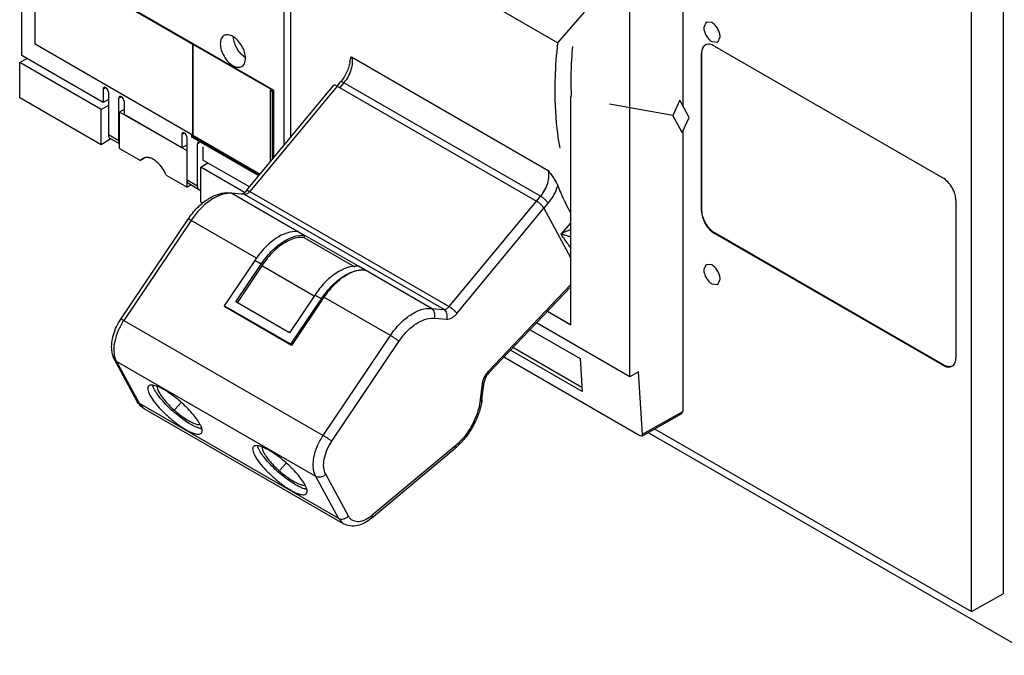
# Model space of a CAD drawing. Header units: millimetres. Extents: x 39 to 278, y 34 to 408.
# Tile 1 of 5: x 39 to 171, y 54 to 139. Entities that reach past the tile are written whole.
import ezdxf

# ---------------------------------------------------------------- set-up
doc = ezdxf.new("R2010")
doc.units = ezdxf.units.MM
doc.header["$LTSCALE"] = 28.735531
doc.layers.get('0').update_dxf_attribs({"linetype": 'CONTINUOUS'})
doc.layers.add('INTFCLR_48331', color=7, linetype='CONTINUOUS')

msp = doc.modelspace()

# ---------------------------------------------------------------- linework, layer by layer
at = {"color": 7, "linetype": 'Continuous'}
for p, q in [((171.22, 221.2), (171.22, 61.99)), ((166.94, 59.6), (166.94, 218.72)), ((75.16, 200.24), (75.16, 123.48)), ((38.96, 134.56), (38.96, 182.65)), ((128.05, 177.87), (128.05, 127.78)), ((120.92, 91.26), (120.92, 173.82)), ((74.32, 122.46), (74.32, 162.24)), ((40.78, 136.1), (40.78, 148.35)), ((40.78, 148.35), (61.99, 136.1)), ((72.9, 129.91), (40.87, 148.4)), ((103.03, 140.98), (111.22, 136.26)), ((111.22, 136.26), (114.81, 140.4)), ((131.19, 139.07), (130.87, 138.36)), ((131.98, 139), (131.19, 139.07)), ((132.76, 136.36), (133.08, 137.08)), ((61.99, 123.85), (40.78, 136.1)), ((61.99, 136.1), (61.99, 123.85)), ((61.99, 136.1), (62, 136.1)), ((62, 136.1), (72.61, 129.98)), ((62, 136.1), (62, 123.85)), ((131.98, 136.44), (132.76, 136.36)), ((132.33, 135.85), (163.09, 118.09)), ((38.68, 133.61), (39.65, 134.16)), ((49.92, 128.23), (38.96, 134.56)), ((83.39, 134.38), (109.91, 119.07)), ((130.63, 134.87), (130.56, 134.82)), ((130.56, 113.63), (130.56, 134.82)), ((130.63, 113.67), (130.63, 134.87)), ((49.64, 127.28), (38.68, 133.61)), ((38.68, 128.87), (38.68, 133.61)), ((50.27, 130.23), (49.92, 130.03)), ((69.26, 116.35), (81.01, 130.55)), ((81.46, 130.45), (69.69, 116.24)), ((81.46, 130.45), (81.93, 131.01)), ((81.46, 130.45), (108.33, 114.94)), ((82.36, 130.9), (81.82, 130.25)), ((108.88, 115.59), (82.36, 130.9)), ((49.64, 122.54), (38.68, 128.87)), ((49.92, 130.03), (49.92, 128.23)), ((50.63, 129.62), (50.63, 123.94)), ((52.39, 129), (52.04, 128.8)), ((52.04, 123.13), (52.04, 128.8)), ((72.48, 129.91), (72.61, 129.98)), ((72.48, 129.91), (72.69, 129.78)), ((72.48, 120.24), (72.48, 129.91)), ((72.69, 129.78), (72.9, 129.91)), ((72.69, 129.78), (72.69, 120.5)), ((72.9, 129.91), (72.9, 120.75)), ((112.93, 129.03), (112.93, 98.25)), ((50.63, 127.85), (49.64, 127.28)), ((50.63, 128.64), (49.92, 128.23)), ((52.75, 128.39), (52.75, 126.6)), ((126.69, 126.5), (118.15, 128.02)), ((127.64, 128.53), (126.69, 126.5)), ((128.91, 126.2), (127.64, 128.53)), ((49.64, 122.54), (49.64, 127.28)), ((61.24, 121.7), (52.15, 126.95)), ((52.15, 122.04), (52.15, 126.95)), ((60.53, 122.11), (52.75, 126.6)), ((127.95, 124.17), (126.69, 126.5)), ((127.95, 124.17), (128.91, 126.2)), ((50.63, 123.94), (52.04, 123.13)), ((60.88, 124.1), (60.53, 123.9)), ((60.53, 123.9), (60.53, 122.11)), ((61.24, 116.8), (61.24, 123.5)), ((61.87, 123.78), (62, 123.85)), ((61.87, 123.78), (71.03, 118.49)), ((61.87, 123.54), (61.87, 123.78)), ((70.89, 118.33), (61.87, 123.54)), ((62, 123.85), (71.11, 118.59)), ((128.05, 124.38), (128.05, 86.59)), ((50.98, 123.32), (49.64, 122.54)), ((52.15, 122.64), (50.89, 123.37)), ((61.24, 122.52), (60.53, 122.11)), ((63, 122.88), (62.65, 122.68)), ((62.65, 117), (62.65, 122.68)), ((63.36, 122.27), (63.36, 120.47)), ((52.15, 122.04), (54.96, 120.42)), ((55.5, 120.74), (54.96, 120.42)), ((55.27, 120.7), (54.96, 120.42)), ((63.08, 119.52), (64.04, 120.08)), ((68.99, 116.11), (63.08, 119.52)), ((63.08, 114.79), (63.08, 119.52)), ((69.66, 116.84), (63.36, 120.47)), ((58.43, 118.42), (61.24, 116.8)), ((61.24, 117.82), (62.65, 117)), ((61.76, 117.1), (61.24, 116.8)), ((62.91, 116.43), (61.5, 117.25)), ((67.02, 116.07), (67.29, 115.99)), ((67.02, 116.07), (68.73, 115.93)), ((67.29, 115.99), (77.12, 110.31)), ((69, 115.84), (67.29, 115.99)), ((69, 115.84), (68.73, 115.93)), ((95.87, 100.33), (69, 115.84)), ((69.69, 116.24), (96.56, 100.72)), ((108.33, 114.94), (108.88, 115.59)), ((63.33, 114.64), (63.08, 114.79)), ((96.56, 100.72), (108.33, 114.94)), ((109.35, 113.97), (109.92, 114.65)), ((164.86, 115.03), (164.86, 93.83)), ((97.61, 99.79), (109.34, 113.97)), ((109.34, 113.97), (112.93, 107.34)), ((130.56, 113.63), (130.63, 113.67)), ((52.32, 99.03), (61.38, 112.5)), ((61.77, 112.33), (52.71, 98.86)), ((70.6, 107.23), (61.77, 112.33)), ((112.93, 111.98), (111.61, 110.5)), ((77.12, 110.31), (76.99, 110.03)), ((84.34, 106.15), (77.12, 110.31)), ((132.4, 110.61), (132.33, 110.57)), ((163.09, 92.81), (132.33, 110.57)), ((163.16, 92.85), (132.4, 110.61)), ((76.99, 110.03), (83.86, 106.06)), ((70.36, 106.94), (66.26, 100.83)), ((67.82, 101.34), (71.24, 106.43)), ((71.32, 106.21), (67.97, 101.23)), ((71.24, 106.43), (70.36, 106.94)), ((78.38, 102.13), (71.32, 106.21)), ((131.19, 106.41), (130.87, 105.7)), ((131.98, 106.34), (131.19, 106.41)), ((94.16, 100.47), (84.34, 106.15)), ((112.93, 103.65), (101.86, 92.01)), ((131.98, 103.78), (132.76, 103.7)), ((132.76, 103.7), (133.08, 104.42)), ((78.46, 102.27), (75.03, 97.17)), ((79.34, 101.76), (78.46, 102.27)), ((101.87, 91.73), (112.93, 103.35)), ((75.03, 97.17), (67.82, 101.34)), ((75.24, 95.65), (79.34, 101.76)), ((79.69, 101.98), (75.32, 95.48)), ((88.64, 96.81), (79.69, 101.98)), ((75.24, 95.65), (66.26, 100.83)), ((66.26, 100.83), (66.34, 100.66)), ((75.32, 95.48), (66.34, 100.66)), ((94.16, 100.47), (95.87, 100.33)), ((112.93, 98.25), (109.8, 100.06)), ((109.82, 100.09), (112.97, 98.27)), ((52.71, 98.86), (79.58, 83.34)), ((94.52, 99.15), (96.23, 99.01)), ((120.92, 91.26), (108.34, 98.52)), ((107.46, 97.6), (114.2, 93.71)), ((75.32, 95.48), (75.24, 95.65)), ((79.58, 83.34), (88.64, 96.81)), ((80.73, 82.55), (89.78, 96.02)), ((114.48, 89.25), (104.82, 94.83)), ((114.45, 89.81), (105.16, 95.18)), ((51.71, 93.32), (51.47, 93.56)), ((54.52, 87.92), (51.47, 93.56)), ((78.58, 77.8), (51.71, 93.32)), ((51.71, 93.32), (54.76, 87.68)), ((122.25, 83.29), (103.92, 93.88)), ((114.2, 93.71), (114.48, 89.25)), ((122.07, 91.9), (120.92, 91.26)), ((122.6, 83.5), (122.07, 91.9)), ((163.09, 92.81), (163.16, 92.85)), ((101, 90.26), (100.7, 87.89)), ((100.98, 88.17), (101.28, 90.54)), ((54.52, 87.92), (54.76, 87.68)), ((54.76, 87.68), (81.63, 72.17)), ((54.76, 87.68), (55.45, 86.95)), ((82.32, 71.44), (55.45, 86.95)), ((122.51, 83.26), (127.92, 86.31)), ((122.6, 83.5), (128.05, 86.59)), ((127.92, 86.31), (128.05, 86.59)), ((175.38, 53.7), (123.35, 83.74)), ((124.25, 84.25), (166.94, 59.6)), ((122.51, 83.26), (122.25, 83.29)), ((122.6, 83.5), (122.51, 83.26)), ((86.09, 72.17), (97.37, 81.63)), ((97.44, 81.99), (86.15, 72.53)), ((81.63, 72.17), (78.58, 77.8)), ((82.98, 72.48), (79.92, 78.11)), ((82.32, 71.44), (81.63, 72.17)), ((166.94, 59.6), (171.22, 61.99))]:
    msp.add_line(p, q, dxfattribs=at)
for centre, radius, start, end in [((69.85, 137.17), 2.37, 180.8196, 182.3029), ((70.37, 136.28), 2.37, 237.6969, 239.1796), ((226.65, -175.46), 349.14, 119.8721, 119.9859), ((67.05, 113.07), 2.93, 85.2883, 89.6579), ((104.09, 89.89), 3.08, 136.4544, 140.4093), ((100.75, 88.2), 0.235, 341.0632, 352.7902), ((97.25, 81.78), 0.192, 309.941, 319.7972), ((83.05, 76.23), 4.83, 307.0839, 309.9802)]:
    msp.add_arc(centre, radius, start, end, dxfattribs=at)
for centre, start_param, end_param in [((81.76, 129.89), 2.215324, 3.151015), ((108.64, 114.38), 0.644527, 2.215324)]:
    msp.add_ellipse(centre, major_axis=(0.748, -0.664), ratio=0.273064, start_param=start_param, end_param=end_param, dxfattribs=at)
for points, knots in [([(130.87, 138.36), (130.87, 138.17), (130.94, 137.79), (131.17, 137.25), (131.52, 136.78), (131.82, 136.53), (131.98, 136.44)], [0, 0, 0, 0, 0.237244, 0.500001, 0.762757, 1, 1, 1, 1]), ([(133.08, 137.08), (133.08, 137.26), (133.02, 137.64), (132.78, 138.18), (132.43, 138.65), (132.13, 138.9), (131.98, 139)], [0, 0, 0, 0, 0.237244, 0.500001, 0.762757, 1, 1, 1, 1]), ([(66.22, 137.25), (66.14, 137.2), (65.99, 137.08), (65.83, 136.82), (65.74, 136.5), (65.72, 136.27), (65.72, 136.15)], [0, 0, 0, 0, 0.217774, 0.45093, 0.710224, 1, 1, 1, 1]), ([(67.42, 137.13), (67.31, 137.19), (67.1, 137.29), (66.78, 137.37), (66.48, 137.36), (66.3, 137.3), (66.22, 137.25)], [0, 0, 0, 0, 0.289775, 0.549069, 0.782225, 1, 1, 1, 1]), ([(69.11, 134.19), (69.11, 134.47), (69.01, 135.06), (68.65, 135.88), (68.11, 136.61), (67.66, 136.99), (67.42, 137.13)], [0, 0, 0, 0, 0.237229, 0.500001, 0.762772, 1, 1, 1, 1]), ([(69.1, 134.28), (68.88, 134.42), (68.46, 134.79), (67.96, 135.48), (67.61, 136.26), (67.5, 136.81), (67.49, 137.08)], [0, 0, 0, 0, 0.238723, 0.5, 0.761277, 1, 1, 1, 1]), ([(65.72, 136.15), (65.72, 135.87), (65.82, 135.29), (66.19, 134.46), (66.72, 133.73), (67.18, 133.35), (67.42, 133.21)], [0, 0, 0, 0, 0.237229, 0.500001, 0.762772, 1, 1, 1, 1]), ([(110.85, 130.05), (110.85, 130.56), (110.89, 132.63), (111.04, 134.7), (111.22, 136.26)], [0, 0, 0, 0, 0.244212, 1, 1, 1, 1]), ([(113.18, 135.78), (113.13, 135.21), (112.96, 132.96), (112.94, 130.7), (113.01, 129.03)], [0, 0, 0, 0, 0.257138, 1, 1, 1, 1]), ([(131.08, 135.97), (131, 135.92), (130.84, 135.79), (130.68, 135.52), (130.58, 135.19), (130.56, 134.95), (130.56, 134.82)], [0, 0, 0, 0, 0.217745, 0.450883, 0.71046, 1, 1, 1, 1]), ([(130.63, 134.87), (130.63, 135.06), (130.67, 135.43), (130.85, 135.75), (130.97, 135.87)], [0, 0, 0, 0, 0.543742, 1, 1, 1, 1]), ([(132.33, 135.85), (132.22, 135.91), (132, 136.01), (131.67, 136.09), (131.35, 136.09), (131.16, 136.02), (131.08, 135.97)], [0, 0, 0, 0, 0.289539, 0.549116, 0.782254, 1, 1, 1, 1]), ([(68.62, 133.09), (68.7, 133.14), (68.84, 133.26), (69, 133.52), (69.1, 133.84), (69.11, 134.07), (69.11, 134.19)], [0, 0, 0, 0, 0.217774, 0.45093, 0.710224, 1, 1, 1, 1]), ([(83.18, 133.77), (83.19, 133.88), (83.25, 134.09), (83.35, 134.29), (83.39, 134.38)], [0, 0, 0, 0, 0.512166, 1, 1, 1, 1]), ([(83.39, 134.38), (83.47, 134.13), (83.53, 133.55), (83.42, 132.98), (83.33, 132.68)], [0, 0, 0, 0, 0.459087, 1, 1, 1, 1]), ([(67.42, 133.21), (67.52, 133.15), (67.73, 133.05), (68.05, 132.97), (68.36, 132.98), (68.54, 133.05), (68.62, 133.09)], [0, 0, 0, 0, 0.289775, 0.549069, 0.782225, 1, 1, 1, 1]), ([(83.18, 133.77), (83.15, 133.53), (83.05, 133.05), (82.69, 132.09), (82.27, 131.41), (81.93, 131.01)], [0, 0, 0, 0, 0.228855, 0.480943, 1, 1, 1, 1]), ([(83.33, 132.68), (83.23, 132.36), (82.97, 131.73), (82.58, 131.16), (82.36, 130.9)], [0, 0, 0, 0, 0.497211, 1, 1, 1, 1]), ([(50.03, 130.26), (49.99, 130.24), (49.93, 130.16), (49.92, 130.08), (49.92, 130.03)], [0, 0, 0, 0, 0.44917, 1, 1, 1, 1]), ([(50.63, 129.62), (50.63, 129.71), (50.58, 129.89), (50.45, 130.09), (50.32, 130.21), (50.22, 130.27), (50.11, 130.29), (50.05, 130.27), (50.03, 130.26)], [0, 0, 0, 0, 0.269904, 0.561308, 0.69545, 0.813135, 0.912853, 1, 1, 1, 1]), ([(82.36, 130.9), (82.31, 130.92), (82.22, 130.97), (82.1, 131.02), (82, 131.04), (81.94, 131.02), (81.93, 131.01)], [0, 0, 0, 0, 0.371906, 0.664031, 0.868167, 1, 1, 1, 1]), ([(111.5, 122.09), (111.38, 122.73), (110.99, 125.36), (110.84, 128.03), (110.85, 130.05)], [0, 0, 0, 0, 0.240634, 1, 1, 1, 1]), ([(52.15, 129.03), (52.11, 129.01), (52.06, 128.94), (52.04, 128.85), (52.04, 128.8)], [0, 0, 0, 0, 0.44917, 1, 1, 1, 1]), ([(52.75, 128.39), (52.75, 128.48), (52.7, 128.67), (52.58, 128.87), (52.44, 128.99), (52.34, 129.04), (52.24, 129.06), (52.17, 129.05), (52.15, 129.03)], [0, 0, 0, 0, 0.269904, 0.561308, 0.69545, 0.813135, 0.912853, 1, 1, 1, 1]), ([(50.63, 123.94), (50.63, 123.88), (50.64, 123.76), (50.69, 123.6), (50.77, 123.46), (50.85, 123.4), (50.89, 123.37)], [0, 0, 0, 0, 0.289642, 0.549112, 0.782236, 1, 1, 1, 1]), ([(60.63, 124.13), (60.6, 124.11), (60.54, 124.04), (60.53, 123.95), (60.53, 123.9)], [0, 0, 0, 0, 0.44917, 1, 1, 1, 1]), ([(61.24, 123.5), (61.24, 123.58), (61.19, 123.77), (61.06, 123.97), (60.93, 124.09), (60.82, 124.14), (60.72, 124.16), (60.66, 124.15), (60.63, 124.13)], [0, 0, 0, 0, 0.269904, 0.561308, 0.69545, 0.813135, 0.912853, 1, 1, 1, 1]), ([(52.13, 122.74), (52.12, 122.77), (52.06, 122.89), (52.04, 123.03), (52.04, 123.13)], [0, 0, 0, 0, 0.227828, 1, 1, 1, 1]), ([(62.75, 122.91), (62.72, 122.89), (62.66, 122.82), (62.65, 122.73), (62.65, 122.68)], [0, 0, 0, 0, 0.44917, 1, 1, 1, 1]), ([(58.43, 118.42), (58.27, 118.82), (57.86, 119.55), (57.15, 120.29), (56.51, 120.68), (56.06, 120.83), (55.63, 120.85), (55.37, 120.77), (55.27, 120.7)], [0, 0, 0, 0, 0.299901, 0.581732, 0.705698, 0.815283, 0.911703, 1, 1, 1, 1]), ([(108.88, 115.59), (109.1, 115.85), (109.49, 116.42), (109.87, 117.34), (110.04, 118.24), (109.99, 118.82), (109.91, 119.07)], [0, 0, 0, 0, 0.273395, 0.543666, 0.790468, 1, 1, 1, 1]), ([(109.91, 119.07), (110.04, 118.9), (110.29, 118.54), (110.65, 118.02), (110.96, 117.51), (111.14, 117.18), (111.2, 117.01)], [0, 0, 0, 0, 0.269722, 0.53353, 0.78258, 1, 1, 1, 1]), ([(61.24, 117.82), (61.24, 117.76), (61.25, 117.64), (61.3, 117.47), (61.38, 117.34), (61.45, 117.27), (61.5, 117.25)], [0, 0, 0, 0, 0.289642, 0.549112, 0.782236, 1, 1, 1, 1]), ([(62.91, 116.43), (62.87, 116.46), (62.79, 116.52), (62.71, 116.66), (62.66, 116.82), (62.65, 116.94), (62.65, 117)], [0, 0, 0, 0, 0.217765, 0.450896, 0.710369, 1, 1, 1, 1]), ([(109.92, 114.65), (110.21, 114.99), (110.72, 115.75), (111.07, 116.58), (111.2, 117.01)], [0, 0, 0, 0, 0.502596, 1, 1, 1, 1]), ([(111.2, 117.01), (111.33, 116.69), (111.83, 115.45), (112.43, 114.24), (112.92, 113.37)], [0, 0, 0, 0, 0.255845, 1, 1, 1, 1]), ([(164.86, 115.03), (164.86, 115.32), (164.75, 115.93), (164.37, 116.78), (163.81, 117.54), (163.34, 117.94), (163.09, 118.09)], [0, 0, 0, 0, 0.237254, 0.500001, 0.762748, 1, 1, 1, 1]), ([(61.38, 112.5), (61.74, 113.04), (62.53, 114.02), (63.93, 115.2), (65.44, 115.96), (66.52, 116.11), (67.02, 116.07)], [0, 0, 0, 0, 0.280648, 0.543276, 0.781898, 1, 1, 1, 1]), ([(67.07, 116), (66.62, 116), (65.64, 115.79), (64.25, 115.02), (62.91, 113.84), (62.13, 112.86), (61.77, 112.33)], [0, 0, 0, 0, 0.202551, 0.440028, 0.709394, 1, 1, 1, 1]), ([(63.06, 116.38), (63.05, 116.38), (63, 116.39), (62.94, 116.41), (62.91, 116.43)], [0, 0, 0, 0, 0.255567, 1, 1, 1, 1]), ([(68.72, 115.93), (68.74, 115.94), (68.81, 115.96), (69.01, 116.08), (69.16, 116.23), (69.26, 116.35)], [0, 0, 0, 0, 0.101144, 0.320783, 1, 1, 1, 1]), ([(69.45, 116.01), (69.42, 115.98), (69.28, 115.89), (69.12, 115.84), (69, 115.84)], [0, 0, 0, 0, 0.286841, 1, 1, 1, 1]), ([(69.26, 116.35), (69.27, 116.37), (69.33, 116.38), (69.42, 116.36), (69.55, 116.31), (69.64, 116.26), (69.69, 116.24)], [0, 0, 0, 0, 0.128693, 0.332198, 0.625566, 1, 1, 1, 1]), ([(69.69, 116.24), (69.67, 116.21), (69.6, 116.13), (69.52, 116.06), (69.45, 116.01)], [0, 0, 0, 0, 0.259115, 1, 1, 1, 1]), ([(109.92, 114.65), (109.87, 114.73), (109.73, 114.9), (109.48, 115.15), (109.19, 115.39), (108.98, 115.53), (108.88, 115.59)], [0, 0, 0, 0, 0.209756, 0.471306, 0.747893, 1, 1, 1, 1]), ([(130.56, 113.63), (130.56, 113.34), (130.67, 112.73), (131.05, 111.87), (131.6, 111.11), (132.08, 110.71), (132.33, 110.57)], [0, 0, 0, 0, 0.237254, 0.500001, 0.762748, 1, 1, 1, 1]), ([(132.4, 110.61), (132.15, 110.75), (131.67, 111.15), (131.12, 111.91), (130.74, 112.77), (130.63, 113.38), (130.63, 113.67)], [0, 0, 0, 0, 0.237252, 0.499999, 0.762746, 1, 1, 1, 1]), ([(61.77, 112.33), (61.72, 112.36), (61.63, 112.41), (61.51, 112.47), (61.43, 112.5), (61.39, 112.5), (61.38, 112.5), (61.38, 112.5)], [0, 0, 0, 0, 0.406316, 0.716444, 0.913843, 0.968992, 1, 1, 1, 1]), ([(76.24, 110.82), (75.2, 110.94), (73.79, 110.37), (72.44, 109.34), (71.42, 108.39), (70.76, 107.54), (70.36, 106.94)], [0, 0, 0, 0, 0.430034, 0.562857, 0.703404, 1, 1, 1, 1]), ([(71.24, 106.43), (71.64, 107.04), (72.3, 107.88), (73.32, 108.83), (74.67, 109.86), (76.08, 110.44), (77.12, 110.31)], [0, 0, 0, 0, 0.296596, 0.437143, 0.569966, 1, 1, 1, 1]), ([(112.93, 111.05), (112.7, 110.99), (112.24, 110.83), (111.81, 110.62), (111.61, 110.5)], [0, 0, 0, 0, 0.513105, 1, 1, 1, 1]), ([(112.93, 110.08), (112.8, 110.12), (112.37, 110.28), (111.93, 110.41), (111.61, 110.5)], [0, 0, 0, 0, 0.288698, 1, 1, 1, 1]), ([(111.61, 110.5), (111.71, 110.34), (112.13, 109.71), (112.58, 109.1), (112.92, 108.66)], [0, 0, 0, 0, 0.252667, 1, 1, 1, 1]), ([(76.99, 110.03), (75.98, 110.14), (74.61, 109.56), (73.31, 108.56), (72.33, 107.62), (71.7, 106.8), (71.32, 106.21)], [0, 0, 0, 0, 0.43017, 0.563144, 0.703762, 1, 1, 1, 1]), ([(84.34, 106.15), (83.3, 106.27), (81.89, 105.69), (80.53, 104.66), (79.52, 103.71), (78.86, 102.87), (78.46, 102.27)], [0, 0, 0, 0, 0.430034, 0.562857, 0.703404, 1, 1, 1, 1]), ([(133.08, 104.42), (133.08, 104.6), (133.02, 104.98), (132.78, 105.52), (132.43, 105.99), (132.13, 106.24), (131.98, 106.34)], [0, 0, 0, 0, 0.237244, 0.500001, 0.762757, 1, 1, 1, 1]), ([(79.34, 101.76), (79.74, 102.36), (80.4, 103.2), (81.42, 104.15), (82.77, 105.18), (84.18, 105.76), (85.22, 105.64)], [0, 0, 0, 0, 0.296596, 0.437143, 0.569966, 1, 1, 1, 1]), ([(85.22, 105.64), (84.24, 105.72), (82.92, 105.17), (81.65, 104.21), (80.7, 103.32), (80.07, 102.54), (79.69, 101.98)], [0, 0, 0, 0, 0.432232, 0.564709, 0.704684, 1, 1, 1, 1]), ([(130.87, 105.7), (130.87, 105.51), (130.94, 105.13), (131.17, 104.59), (131.52, 104.12), (131.82, 103.87), (131.98, 103.78)], [0, 0, 0, 0, 0.237244, 0.500001, 0.762757, 1, 1, 1, 1]), ([(88.64, 96.81), (89.01, 97.37), (89.83, 98.39), (91.03, 99.42), (92.04, 100.01), (92.97, 100.4), (93.7, 100.51), (94.16, 100.47)], [0, 0, 0, 0, 0.293422, 0.563803, 0.686779, 0.800398, 1, 1, 1, 1]), ([(94.16, 100.47), (94.26, 100.42), (94.43, 100.25), (94.58, 99.92), (94.62, 99.53), (94.56, 99.27), (94.52, 99.15)], [0, 0, 0, 0, 0.225936, 0.473352, 0.735927, 1, 1, 1, 1]), ([(95.87, 100.33), (95.99, 100.32), (96.26, 100.42), (96.46, 100.6), (96.56, 100.72)], [0, 0, 0, 0, 0.43753, 1, 1, 1, 1]), ([(96.23, 99.01), (96.27, 99.13), (96.33, 99.39), (96.29, 99.77), (96.14, 100.11), (95.97, 100.28), (95.87, 100.33)], [0, 0, 0, 0, 0.264073, 0.526648, 0.774064, 1, 1, 1, 1]), ([(96.23, 99.01), (96.46, 98.99), (96.85, 99.13), (97.29, 99.45), (97.5, 99.67), (97.61, 99.79)], [0, 0, 0, 0, 0.436555, 0.705492, 1, 1, 1, 1]), ([(96.56, 100.72), (96.66, 100.66), (96.87, 100.52), (97.16, 100.29), (97.41, 100.05), (97.55, 99.88), (97.61, 99.79)], [0, 0, 0, 0, 0.252377, 0.529203, 0.790736, 1, 1, 1, 1]), ([(51.47, 93.56), (51.37, 93.74), (51.21, 94.15), (51.06, 94.91), (51.07, 95.85), (51.37, 97.32), (51.88, 98.38), (52.32, 99.03)], [0, 0, 0, 0, 0.10948, 0.222833, 0.402311, 0.594316, 1, 1, 1, 1]), ([(52.71, 98.86), (52.42, 98.42), (51.92, 97.51), (51.45, 96.09), (51.31, 94.75), (51.45, 93.9), (51.6, 93.55)], [0, 0, 0, 0, 0.281735, 0.551818, 0.794232, 1, 1, 1, 1]), ([(52.32, 99.03), (52.32, 99.03), (52.34, 99.03), (52.38, 99.03), (52.45, 99), (52.57, 98.94), (52.66, 98.89), (52.71, 98.86)], [0, 0, 0, 0, 0.031008, 0.086157, 0.283556, 0.593684, 1, 1, 1, 1]), ([(89.78, 96.02), (90.11, 96.5), (90.64, 97.17), (91.46, 97.93), (92.55, 98.75), (93.67, 99.22), (94.52, 99.15)], [0, 0, 0, 0, 0.295216, 0.435159, 0.567606, 1, 1, 1, 1]), ([(89.78, 96.02), (89.71, 96.08), (89.54, 96.22), (89.17, 96.49), (88.85, 96.69), (88.64, 96.81)], [0, 0, 0, 0, 0.20425, 0.465653, 1, 1, 1, 1]), ([(51.6, 93.55), (51.61, 93.53), (51.64, 93.45), (51.68, 93.37), (51.71, 93.32)], [0, 0, 0, 0, 0.254275, 1, 1, 1, 1]), ([(164.34, 92.68), (164.42, 92.73), (164.58, 92.86), (164.74, 93.13), (164.84, 93.46), (164.86, 93.7), (164.86, 93.83)], [0, 0, 0, 0, 0.217745, 0.450883, 0.71046, 1, 1, 1, 1]), ([(101.71, 91.85), (101.64, 91.76), (101.36, 91.37), (101.15, 90.93), (101.06, 90.59)], [0, 0, 0, 0, 0.251639, 1, 1, 1, 1]), ([(101.87, 91.73), (101.71, 91.56), (101.46, 91.18), (101.31, 90.75), (101.28, 90.54)], [0, 0, 0, 0, 0.522026, 1, 1, 1, 1]), ([(101.86, 92.01), (101.87, 91.98), (101.89, 91.92), (101.91, 91.83), (101.9, 91.76), (101.87, 91.73)], [0, 0, 0, 0, 0.335568, 0.610083, 1, 1, 1, 1]), ([(163.09, 92.81), (163.2, 92.74), (163.42, 92.64), (163.75, 92.56), (164.07, 92.57), (164.26, 92.64), (164.34, 92.68)], [0, 0, 0, 0, 0.289539, 0.549116, 0.782254, 1, 1, 1, 1]), ([(164.2, 92.64), (164.04, 92.6), (163.66, 92.61), (163.33, 92.75), (163.16, 92.85)], [0, 0, 0, 0, 0.456261, 1, 1, 1, 1]), ([(101.06, 90.59), (101.05, 90.56), (101.03, 90.45), (101.01, 90.34), (101, 90.26)], [0, 0, 0, 0, 0.256398, 1, 1, 1, 1]), ([(101.28, 90.54), (101.27, 90.48), (101.19, 90.35), (101.07, 90.28), (101, 90.26)], [0, 0, 0, 0, 0.434219, 1, 1, 1, 1]), ([(56.03, 89.99), (55.98, 89.93), (55.92, 89.77), (55.93, 89.49), (56.04, 89.14), (56.16, 88.9), (56.23, 88.77)], [0, 0, 0, 0, 0.168083, 0.379553, 0.655452, 1, 1, 1, 1]), ([(57.14, 89.98), (57.02, 90.03), (56.79, 90.1), (56.47, 90.15), (56.21, 90.12), (56.08, 90.04), (56.03, 89.99)], [0, 0, 0, 0, 0.340112, 0.613722, 0.826806, 1, 1, 1, 1]), ([(56.86, 89.49), (56.8, 89.6), (56.7, 89.81), (56.62, 90.04), (56.6, 90.14)], [0, 0, 0, 0, 0.545229, 1, 1, 1, 1]), ([(62.89, 84.32), (62.65, 84.39), (62.13, 84.61), (61.33, 85.06), (60.46, 85.67), (59.57, 86.38), (58.73, 87.15), (57.97, 87.95), (57.34, 88.72), (57, 89.24), (56.86, 89.49)], [0, 0, 0, 0, 0.09331, 0.209421, 0.342654, 0.485818, 0.630946, 0.769933, 0.895123, 1, 1, 1, 1]), ([(62.97, 84.88), (62.84, 85.11), (62.52, 85.61), (61.69, 86.64), (60.42, 87.89), (59.02, 88.98), (57.91, 89.65), (57.39, 89.9), (57.14, 89.98)], [0, 0, 0, 0, 0.103158, 0.225825, 0.504957, 0.781412, 0.900912, 1, 1, 1, 1]), ([(57.21, 89.92), (57.21, 89.81), (57.27, 89.53), (57.38, 89.29), (57.46, 89.15)], [0, 0, 0, 0, 0.420533, 1, 1, 1, 1]), ([(57.46, 89.15), (57.58, 88.93), (57.88, 88.47), (58.44, 87.8), (59.11, 87.11), (59.86, 86.44), (60.63, 85.84), (61.37, 85.36), (62.03, 85.01), (62.46, 84.86), (62.65, 84.83)], [0, 0, 0, 0, 0.107916, 0.237438, 0.380965, 0.529623, 0.674116, 0.805485, 0.915957, 1, 1, 1, 1]), ([(55.45, 86.95), (55.26, 87.06), (54.9, 87.35), (54.63, 87.72), (54.52, 87.92)], [0, 0, 0, 0, 0.49802, 1, 1, 1, 1]), ([(56.23, 88.77), (56.4, 88.45), (56.87, 87.77), (57.73, 86.79), (58.76, 85.8), (59.69, 85.04), (60.46, 84.51), (61, 84.17), (61.5, 83.89), (61.96, 83.69), (62.36, 83.56), (62.7, 83.5), (62.98, 83.52), (63.12, 83.61), (63.17, 83.66)], [0, 0, 0, 0, 0.12195, 0.27062, 0.433324, 0.595575, 0.671996, 0.742997, 0.807095, 0.863049, 0.909988, 0.947619, 0.976676, 1, 1, 1, 1]), ([(100.98, 88.17), (100.9, 87.56), (100.6, 86.32), (99.82, 84.57), (98.74, 82.96), (97.85, 82.03), (97.37, 81.63)], [0, 0, 0, 0, 0.242175, 0.497412, 0.754053, 1, 1, 1, 1]), ([(100.7, 87.89), (100.63, 87.34), (100.35, 86.23), (99.64, 84.64), (98.67, 83.19), (97.87, 82.35), (97.44, 81.99)], [0, 0, 0, 0, 0.240254, 0.496782, 0.754995, 1, 1, 1, 1]), ([(100.7, 87.89), (100.73, 87.9), (100.84, 87.95), (100.94, 88.04), (100.97, 88.12)], [0, 0, 0, 0, 0.299097, 1, 1, 1, 1]), ([(62.65, 84.83), (62.69, 84.83), (62.81, 84.81), (62.93, 84.81), (63.02, 84.84)], [0, 0, 0, 0, 0.289495, 1, 1, 1, 1]), ([(63.18, 84.25), (63.16, 84.25), (63.06, 84.27), (62.97, 84.29), (62.89, 84.32)], [0, 0, 0, 0, 0.233947, 1, 1, 1, 1]), ([(63.17, 83.66), (63.22, 83.71), (63.28, 83.87), (63.27, 84.16), (63.16, 84.5), (63.04, 84.74), (62.97, 84.88)], [0, 0, 0, 0, 0.168083, 0.379553, 0.655452, 1, 1, 1, 1]), ([(78.58, 77.8), (78.39, 78.15), (78.24, 78.77), (78.23, 79.63), (78.35, 80.63), (78.75, 81.92), (79.27, 82.88), (79.58, 83.34)], [0, 0, 0, 0, 0.200689, 0.316536, 0.441887, 0.71407, 1, 1, 1, 1]), ([(79.58, 83.34), (79.8, 83.22), (80.11, 83.02), (80.49, 82.75), (80.66, 82.61), (80.73, 82.55)], [0, 0, 0, 0, 0.534347, 0.79575, 1, 1, 1, 1]), ([(79.92, 78.11), (79.77, 78.39), (79.6, 79.08), (79.69, 80.2), (80.06, 81.4), (80.48, 82.18), (80.73, 82.55)], [0, 0, 0, 0, 0.200813, 0.441575, 0.713893, 1, 1, 1, 1]), ([(70.17, 81.82), (70.12, 81.77), (70.06, 81.61), (70.08, 81.32), (70.18, 80.98), (70.3, 80.74), (70.37, 80.61)], [0, 0, 0, 0, 0.168083, 0.379553, 0.655452, 1, 1, 1, 1]), ([(71.28, 81.82), (71.16, 81.86), (70.93, 81.93), (70.61, 81.98), (70.35, 81.95), (70.22, 81.87), (70.17, 81.82)], [0, 0, 0, 0, 0.340112, 0.613722, 0.826806, 1, 1, 1, 1]), ([(71.01, 81.32), (70.95, 81.44), (70.84, 81.65), (70.77, 81.87), (70.74, 81.97)], [0, 0, 0, 0, 0.545229, 1, 1, 1, 1]), ([(77.04, 76.15), (76.79, 76.22), (76.27, 76.44), (75.47, 76.9), (74.6, 77.5), (73.72, 78.21), (72.87, 78.99), (72.11, 79.79), (71.48, 80.56), (71.14, 81.08), (71.01, 81.32)], [0, 0, 0, 0, 0.09331, 0.209421, 0.342654, 0.485818, 0.630946, 0.769933, 0.895123, 1, 1, 1, 1]), ([(77.11, 76.71), (76.99, 76.95), (76.66, 77.44), (75.83, 78.48), (74.56, 79.73), (73.16, 80.82), (72.05, 81.49), (71.53, 81.73), (71.28, 81.82)], [0, 0, 0, 0, 0.103158, 0.225825, 0.504957, 0.781412, 0.900912, 1, 1, 1, 1]), ([(71.36, 81.76), (71.35, 81.64), (71.41, 81.37), (71.53, 81.12), (71.6, 80.98)], [0, 0, 0, 0, 0.420533, 1, 1, 1, 1]), ([(71.6, 80.98), (71.72, 80.76), (72.02, 80.31), (72.58, 79.64), (73.25, 78.94), (74, 78.27), (74.77, 77.68), (75.51, 77.19), (76.18, 76.85), (76.6, 76.7), (76.79, 76.67)], [0, 0, 0, 0, 0.107916, 0.237438, 0.380965, 0.529623, 0.674116, 0.805485, 0.915957, 1, 1, 1, 1]), ([(97.4, 81.65), (97.41, 81.67), (97.47, 81.78), (97.46, 81.9), (97.44, 81.99)], [0, 0, 0, 0, 0.205577, 1, 1, 1, 1]), ([(70.37, 80.61), (70.54, 80.28), (71.01, 79.61), (71.87, 78.63), (72.9, 77.64), (73.84, 76.88), (74.6, 76.34), (75.14, 76), (75.64, 75.73), (76.1, 75.52), (76.51, 75.39), (76.85, 75.34), (77.12, 75.36), (77.26, 75.44), (77.31, 75.49)], [0, 0, 0, 0, 0.12195, 0.27062, 0.433324, 0.595575, 0.671996, 0.742997, 0.807095, 0.863049, 0.909988, 0.947619, 0.976676, 1, 1, 1, 1]), ([(79.92, 78.11), (79.84, 78.02), (79.63, 77.85), (79.28, 77.71), (78.91, 77.68), (78.68, 77.75), (78.58, 77.8)], [0, 0, 0, 0, 0.260944, 0.523845, 0.773273, 1, 1, 1, 1]), ([(76.79, 76.67), (76.83, 76.66), (76.95, 76.64), (77.08, 76.65), (77.16, 76.67)], [0, 0, 0, 0, 0.289495, 1, 1, 1, 1]), ([(77.32, 76.08), (77.3, 76.09), (77.2, 76.11), (77.11, 76.13), (77.04, 76.15)], [0, 0, 0, 0, 0.233947, 1, 1, 1, 1]), ([(77.31, 75.49), (77.36, 75.55), (77.43, 75.71), (77.41, 75.99), (77.3, 76.34), (77.19, 76.58), (77.11, 76.71)], [0, 0, 0, 0, 0.168083, 0.379553, 0.655452, 1, 1, 1, 1]), ([(81.63, 72.17), (81.73, 72.11), (81.96, 72.04), (82.33, 72.07), (82.69, 72.22), (82.89, 72.38), (82.98, 72.48)], [0, 0, 0, 0, 0.226727, 0.476155, 0.739056, 1, 1, 1, 1]), ([(86.09, 72.17), (85.81, 71.94), (85.22, 71.53), (84.24, 71.14), (83.23, 71.07), (82.6, 71.28), (82.32, 71.44)], [0, 0, 0, 0, 0.271644, 0.524459, 0.764685, 1, 1, 1, 1]), ([(85.96, 72.38), (85.69, 72.17), (85.25, 71.91), (84.64, 71.73), (84.22, 71.69), (83.83, 71.75), (83.48, 71.9), (83.19, 72.15), (83.04, 72.36), (82.98, 72.48)], [0, 0, 0, 0, 0.302329, 0.435163, 0.556515, 0.669003, 0.776906, 0.885623, 1, 1, 1, 1]), ([(86.15, 72.53), (86.16, 72.49), (86.17, 72.42), (86.17, 72.29), (86.13, 72.21), (86.09, 72.17)], [0, 0, 0, 0, 0.309831, 0.575968, 1, 1, 1, 1])]:
    msp.add_open_spline(points, degree=3, knots=knots, dxfattribs=at)
at = {"layer": 'INTFCLR_48331', "color": 254, "linetype": 'Continuous', "true_color": 0xf0ebaf}
for p, q in [((60.46, 87.79), (59.6, 86.82)), ((74.6, 79.62), (73.74, 78.66))]:
    msp.add_line(p, q, dxfattribs=at)

doc.saveas('drawing.dxf')
